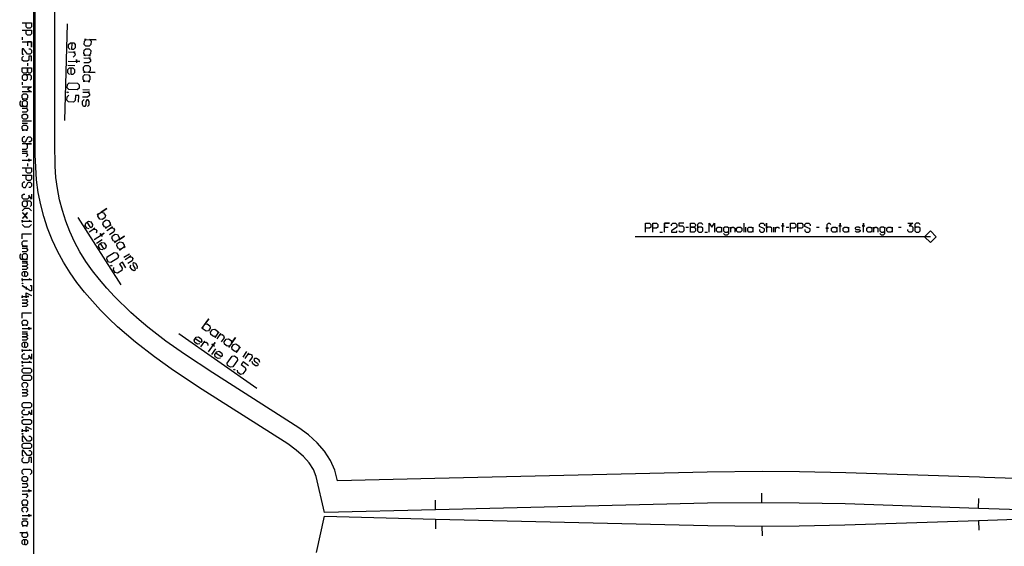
# Model space of a CAD drawing. Extents: x 0 to 1758, y 0 to 1310.
# Tile 3 of 10: x 0 to 504, y 523 to 793. Entities that reach past the tile are written whole.
import ezdxf

# ---------------------------------------------------------------- set-up
doc = ezdxf.new("R2010")
doc.units = 0

msp = doc.modelspace()

# ---------------------------------------------------------------- linework, layer by layer
for p, q in [((24.383, 791.012), (22.879, 741.406)), ((1.333, 784.133), (1.333, 782.799)), ((4, 770.799), (4, 769.466)), ((1.333, 761.133), (1.333, 759.799)), ((6, 741.133), (1.333, 741.133)), ((1.333, 740.133), (4, 740.133)), ((1.333, 725.799), (4, 725.799)), ((4, 719.466), (4, 718.133)), ((29.794, 691.799), (51.741, 657.225)), ((341.308, 686.894), (342.642, 686.894)), ((370.975, 688.894), (370.975, 684.228)), ((371.975, 684.228), (371.975, 686.894)), ((386.308, 684.228), (386.308, 686.894)), ((392.642, 686.894), (393.975, 686.894)), ((408.308, 686.894), (409.642, 686.894)), ((450.308, 686.894), (451.642, 686.894)), ((327.975, 684.228), (329.308, 684.228)), ((350.975, 684.228), (352.308, 684.228)), ((1.333, 669.466), (4, 669.466)), ((1.333, 633.2), (4, 633.2)), ((81.505, 632.272), (121.491, 604.312)), ((380.239, 545.57), (380.272, 550.569)), ((213.07, 541.945), (212.951, 546.943)), ((491.155, 542.706), (491.326, 547.702)), ((1.333, 537.4), (4, 537.4)), ((213.113, 537.26), (212.992, 532.261)), ((491.198, 536.5), (491.369, 531.502)), ((380.282, 533.635), (380.315, 528.635))]:
    msp.add_line(p, q)
for points in [[(7, 0), (1750.936, 0), (1750.936, 1310), (7, 1310), (7, 0)], [(1.333, 768.466), (6, 768.466), (6, 766.466), (5.333, 765.799), (4.666, 765.799), (4, 766.466), (4, 768.466), (4, 766.466), (3.333, 765.799), (2, 765.799), (1.333, 766.466), (1.333, 768.466)], [(1.333, 754.466), (2, 755.133), (3.333, 755.133), (4, 754.466), (4, 753.133), (3.333, 752.466), (4, 752.466), (1.333, 752.466), (2, 752.466), (1.333, 753.133), (1.333, 754.466)], [(1.333, 744.133), (2, 744.799), (3.333, 744.799), (4, 744.133), (4, 742.799), (3.333, 742.133), (2, 742.133), (1.333, 742.799), (1.333, 744.133)], [(1.333, 738.466), (2, 739.133), (3.333, 739.133), (4, 738.466), (4, 737.133), (3.333, 736.466), (4, 736.466), (1.333, 736.466), (2, 736.466), (1.333, 737.133), (1.333, 738.466)], [(343.642, 684.228), (343.642, 688.894), (345.642, 688.894), (346.308, 688.228), (346.308, 687.561), (345.642, 686.894), (343.642, 686.894), (345.642, 686.894), (346.308, 686.228), (346.308, 684.894), (345.642, 684.228), (343.642, 684.228)], [(357.642, 684.228), (356.975, 684.894), (356.975, 686.228), (357.642, 686.894), (358.975, 686.894), (359.642, 686.228), (359.642, 686.894), (359.642, 684.228), (359.642, 684.894), (358.975, 684.228), (357.642, 684.228)], [(367.975, 684.228), (367.308, 684.894), (367.308, 686.228), (367.975, 686.894), (369.308, 686.894), (369.975, 686.228), (369.975, 684.894), (369.308, 684.228), (367.975, 684.228)], [(373.642, 684.228), (372.975, 684.894), (372.975, 686.228), (373.642, 686.894), (374.975, 686.894), (375.642, 686.228), (375.642, 686.894), (375.642, 684.228), (375.642, 684.894), (374.975, 684.228), (373.642, 684.228)], [(416.642, 684.228), (415.975, 684.894), (415.975, 686.228), (416.642, 686.894), (417.975, 686.894), (418.642, 686.228), (418.642, 686.894), (418.642, 684.228), (418.642, 684.894), (417.975, 684.228), (416.642, 684.228)], [(422.642, 684.228), (421.975, 684.894), (421.975, 686.228), (422.642, 686.894), (423.975, 686.894), (424.642, 686.228), (424.642, 686.894), (424.642, 684.228), (424.642, 684.894), (423.975, 684.228), (422.642, 684.228)], [(434.642, 684.228), (433.975, 684.894), (433.975, 686.228), (434.642, 686.894), (435.975, 686.894), (436.642, 686.228), (436.642, 686.894), (436.642, 684.228), (436.642, 684.894), (435.975, 684.228), (434.642, 684.228)], [(444.975, 684.228), (444.308, 684.894), (444.308, 686.228), (444.975, 686.894), (446.308, 686.894), (446.975, 686.228), (446.975, 686.894), (446.975, 684.228), (446.975, 684.894), (446.308, 684.228), (444.975, 684.228)], [(1.333, 658.133), (1.666, 658.133), (1.666, 657.866), (1.333, 657.866), (1.333, 658.133)], [(1.333, 638.533), (2, 639.2), (3.333, 639.2), (4, 638.533), (4, 637.2), (3.333, 636.533), (4, 636.533), (1.333, 636.533), (2, 636.533), (1.333, 637.2), (1.333, 638.533)], [(1.333, 615.866), (1.666, 615.866), (1.666, 615.599), (1.333, 615.599), (1.333, 615.866)], [(1.333, 613.933), (2, 614.599), (5.333, 614.599), (6, 613.933), (6, 612.599), (5.333, 611.933), (2, 611.933), (1.333, 612.599), (1.333, 613.933)], [(1.333, 610.266), (2, 610.933), (5.333, 610.933), (6, 610.266), (6, 608.933), (5.333, 608.266), (2, 608.266), (1.333, 608.933), (1.333, 610.266)], [(1.333, 596.266), (2, 596.933), (5.333, 596.933), (6, 596.266), (6, 594.933), (5.333, 594.266), (2, 594.266), (1.333, 594.933), (1.333, 596.266)], [(1.333, 589.599), (1.666, 589.599), (1.666, 589.333), (1.333, 589.333), (1.333, 589.599)], [(1.333, 587.666), (2, 588.333), (5.333, 588.333), (6, 587.666), (6, 586.333), (5.333, 585.666), (2, 585.666), (1.333, 586.333), (1.333, 587.666)], [(1.333, 581), (1.666, 581), (1.666, 580.733), (1.333, 580.733), (1.333, 581)], [(1.333, 575.399), (2, 576.066), (5.333, 576.066), (6, 575.399), (6, 574.066), (5.333, 573.399), (2, 573.399), (1.333, 574.066), (1.333, 575.399)], [(1.333, 558.399), (2, 559.066), (3.333, 559.066), (4, 558.399), (4, 557.066), (3.333, 556.399), (2, 556.399), (1.333, 557.066), (1.333, 558.399)], [(1.333, 546.399), (2, 547.066), (3.333, 547.066), (4, 546.399), (4, 545.066), (3.333, 544.399), (4, 544.399), (1.333, 544.399), (2, 544.399), (1.333, 545.066), (1.333, 546.399)], [(1.333, 535.733), (2, 536.4), (3.333, 536.4), (4, 535.733), (4, 534.4), (3.333, 533.733), (4, 533.733), (1.333, 533.733), (2, 533.733), (1.333, 534.4), (1.333, 535.733)]]:
    msp.add_lwpolyline(points, close=True)
for points in [[(549.211, 540.729), (491.155, 542.706), (422.944, 544.953), (399.362, 545.447), (380.239, 545.57), (352.452, 545.296), (213.07, 541.945), (156.168, 540.578), (151.95, 559.098), (150.446, 562.579), (148.245, 565.982), (145.32, 569.326), (141.701, 572.568), (137.331, 575.744), (93.524, 603.659), (78.873, 613.355), (69.018, 620.311), (59.311, 627.817), (54.656, 631.734), (50.169, 635.764), (45.753, 639.977), (41.433, 644.33), (37.22, 648.859), (33.157, 653.572), (29.287, 658.477), (25.805, 663.355), (22.375, 668.83), (19.302, 674.549), (16.625, 680.396), (14.323, 686.331), (12.375, 692.32), (10.764, 698.333), (9.502, 704.639), (8.671, 711.066), (8.2, 717.594), (8, 723.843), (7.954, 735.577), (7.954, 735.577), (7.954, 822.483)], [(1.333, 791.466), (6, 791.466), (6, 789.466), (5.333, 788.799), (4, 788.799), (3.333, 789.466), (3.333, 791.466)], [(1.333, 787.799), (6, 787.799), (6, 785.799), (5.333, 785.133), (4, 785.133), (3.333, 785.799), (3.333, 787.799)], [(1.333, 781.799), (6, 781.799), (6, 779.133), (6, 781.799), (4, 781.799), (4, 779.799)], [(4.666, 778.133), (5.333, 778.133), (6, 777.466), (6, 776.133), (5.333, 775.466), (4, 775.466), (2, 778.133), (1.333, 778.133), (1.333, 775.466), (2, 775.466)], [(6, 771.799), (6, 774.466), (4.666, 774.466), (4.666, 772.466), (4, 771.799), (2, 771.799), (1.333, 772.466), (1.333, 773.799), (2, 774.466)], [(5.333, 762.133), (6, 762.799), (6, 764.133), (5.333, 764.799), (2, 764.799), (1.333, 764.133), (1.333, 762.799), (2, 762.133), (3.333, 762.133), (4, 762.799), (4, 764.133), (3.333, 764.799)], [(1.333, 758.799), (6, 758.799), (4, 757.466), (6, 756.133), (1.333, 756.133)], [(0.666, 751.466), (0, 750.799), (0, 749.466), (0.666, 748.799), (4, 748.799), (3.333, 748.799), (4, 749.466), (4, 750.799), (3.333, 751.466), (2, 751.466), (1.333, 750.799), (1.333, 749.466), (2, 748.799)], [(1.333, 747.799), (4, 747.799), (3.333, 747.799), (4, 747.133), (4, 746.466), (3.333, 745.799), (1.333, 745.799)], [(2.666, 733.133), (2, 733.133), (1.333, 732.466), (1.333, 731.133), (2, 730.466), (3, 730.466), (4.333, 733.133), (5.333, 733.133), (6, 732.466), (6, 731.133), (5.333, 730.466), (4.666, 730.466)], [(1.333, 726.799), (3.333, 726.799), (4, 727.466), (4, 728.799), (3.333, 729.466), (6, 729.466), (1.333, 729.466)], [(1.333, 724.799), (4, 724.799), (3.333, 724.799), (4, 724.133), (4, 723.466), (3.333, 722.799)], [(1.333, 721.133), (6, 721.133), (4.666, 721.133), (4.666, 721.799), (4.666, 720.466)], [(1.333, 717.133), (6, 717.133), (6, 715.133), (5.333, 714.466), (4, 714.466), (3.333, 715.133), (3.333, 717.133)], [(1.333, 713.466), (6, 713.466), (6, 711.466), (5.333, 710.799), (4, 710.799), (3.333, 711.466), (3.333, 713.466)], [(2.666, 709.799), (2, 709.799), (1.333, 709.133), (1.333, 707.799), (2, 707.133), (3, 707.133), (4.333, 709.799), (5.333, 709.799), (6, 709.133), (6, 707.799), (5.333, 707.133), (4.666, 707.133)], [(6, 703.799), (6, 701.133), (4.666, 703.133), (4.666, 701.799), (4, 701.133), (2, 701.133), (1.333, 701.799), (1.333, 703.133), (2, 703.799), (2.666, 703.799)], [(5.333, 697.466), (6, 698.133), (6, 699.466), (5.333, 700.133), (2, 700.133), (1.333, 699.466), (1.333, 698.133), (2, 697.466), (3.333, 697.466), (4, 698.133), (4, 699.466), (3.333, 700.133)], [(1.333, 695.133), (2.666, 696.466), (4.666, 696.466), (6, 695.133)], [(1.333, 694.133), (1.533, 694.133), (3.8, 691.466), (4, 691.466), (3.8, 691.466), (2.666, 692.799), (3.8, 694.133), (4, 694.133), (3.8, 694.133), (1.533, 691.466), (1.333, 691.466)], [(4.666, 690.466), (6, 689.799), (1.333, 689.799), (1.333, 690.466), (1.333, 689.133)], [(6, 688.133), (4.666, 686.799), (2.666, 686.799), (1.333, 688.133)], [(320.642, 684.228), (320.642, 688.894), (322.642, 688.894), (323.308, 688.228), (323.308, 686.894), (322.642, 686.228), (320.642, 686.228)], [(324.308, 684.228), (324.308, 688.894), (326.308, 688.894), (326.975, 688.228), (326.975, 686.894), (326.308, 686.228), (324.308, 686.228)], [(330.308, 684.228), (330.308, 688.894), (332.975, 688.894), (330.308, 688.894), (330.308, 686.894), (332.308, 686.894)], [(333.975, 687.561), (333.975, 688.228), (334.642, 688.894), (335.975, 688.894), (336.642, 688.228), (336.642, 686.894), (333.975, 684.894), (333.975, 684.228), (336.642, 684.228), (336.642, 684.894)], [(340.308, 688.894), (337.642, 688.894), (337.642, 687.561), (339.642, 687.561), (340.308, 686.894), (340.308, 684.894), (339.642, 684.228), (338.308, 684.228), (337.642, 684.894)], [(349.975, 688.228), (349.308, 688.894), (347.975, 688.894), (347.308, 688.228), (347.308, 684.894), (347.975, 684.228), (349.308, 684.228), (349.975, 684.894), (349.975, 686.228), (349.308, 686.894), (347.975, 686.894), (347.308, 686.228)], [(353.308, 684.228), (353.308, 688.894), (354.642, 686.894), (355.975, 688.894), (355.975, 684.228)], [(360.642, 683.561), (361.308, 682.894), (362.642, 682.894), (363.308, 683.561), (363.308, 686.894), (363.308, 686.228), (362.642, 686.894), (361.308, 686.894), (360.642, 686.228), (360.642, 684.894), (361.308, 684.228), (362.642, 684.228), (363.308, 684.894)], [(364.308, 684.228), (364.308, 686.894), (364.308, 686.228), (364.975, 686.894), (365.642, 686.894), (366.308, 686.228), (366.308, 684.228)], [(378.975, 685.561), (378.975, 684.894), (379.642, 684.228), (380.975, 684.228), (381.642, 684.894), (381.642, 685.894), (378.975, 687.228), (378.975, 688.228), (379.642, 688.894), (380.975, 688.894), (381.642, 688.228), (381.642, 687.561)], [(385.308, 684.228), (385.308, 686.228), (384.642, 686.894), (383.308, 686.894), (382.642, 686.228), (382.642, 688.894), (382.642, 684.228)], [(387.308, 684.228), (387.308, 686.894), (387.308, 686.228), (387.975, 686.894), (388.642, 686.894), (389.308, 686.228)], [(390.975, 684.228), (390.975, 688.894), (390.975, 687.561), (390.308, 687.561), (391.642, 687.561)], [(394.975, 684.228), (394.975, 688.894), (396.975, 688.894), (397.642, 688.228), (397.642, 686.894), (396.975, 686.228), (394.975, 686.228)], [(398.642, 684.228), (398.642, 688.894), (400.642, 688.894), (401.308, 688.228), (401.308, 686.894), (400.642, 686.228), (398.642, 686.228)], [(402.308, 685.561), (402.308, 684.894), (402.975, 684.228), (404.308, 684.228), (404.975, 684.894), (404.975, 685.894), (402.308, 687.228), (402.308, 688.228), (402.975, 688.894), (404.308, 688.894), (404.975, 688.228), (404.975, 687.561)], [(413.642, 684.228), (413.642, 686.228), (414.308, 686.228), (412.975, 686.228), (413.642, 686.228), (413.642, 688.228), (414.308, 688.894), (414.975, 688.894), (415.642, 688.228)], [(420.308, 684.228), (420.308, 688.894), (420.308, 687.561), (419.642, 687.561), (420.975, 687.561)], [(430.642, 686.228), (429.975, 686.894), (428.642, 686.894), (427.975, 686.428), (427.975, 685.894), (428.642, 685.561), (429.975, 685.561), (430.642, 685.228), (430.642, 684.694), (429.975, 684.228), (428.642, 684.228), (427.975, 684.894)], [(432.308, 684.228), (432.308, 688.894), (432.308, 687.561), (431.642, 687.561), (432.975, 687.561)], [(437.642, 684.228), (437.642, 686.894), (437.642, 686.228), (438.308, 686.894), (438.975, 686.894), (439.642, 686.228), (439.642, 684.228)], [(440.642, 683.561), (441.308, 682.894), (442.642, 682.894), (443.308, 683.561), (443.308, 686.894), (443.308, 686.228), (442.642, 686.894), (441.308, 686.894), (440.642, 686.228), (440.642, 684.894), (441.308, 684.228), (442.642, 684.228), (443.308, 684.894)], [(454.975, 688.894), (457.642, 688.894), (455.642, 687.561), (456.975, 687.561), (457.642, 686.894), (457.642, 684.894), (456.975, 684.228), (455.642, 684.228), (454.975, 684.894), (454.975, 685.561)], [(461.308, 688.228), (460.642, 688.894), (459.308, 688.894), (458.642, 688.228), (458.642, 684.894), (459.308, 684.228), (460.642, 684.228), (461.308, 684.894), (461.308, 686.228), (460.642, 686.894), (459.308, 686.894), (458.642, 686.228)], [(1.333, 680.799), (1.333, 683.466), (6, 683.466)], [(1.333, 677.133), (4, 677.133), (2, 677.133), (1.333, 677.799), (1.333, 679.133), (2, 679.799), (4, 679.799)], [(1.333, 676.133), (4, 676.133), (3.333, 676.133), (4, 675.466), (4, 674.799), (3.333, 674.133), (1.333, 674.133)], [(0.666, 673.133), (0, 672.466), (0, 671.133), (0.666, 670.466), (4, 670.466), (3.333, 670.466), (4, 671.133), (4, 672.466), (3.333, 673.133), (2, 673.133), (1.333, 672.466), (1.333, 671.133), (2, 670.466)], [(1.333, 668.466), (4, 668.466), (3.333, 668.466), (4, 667.799), (4, 667.466), (3.333, 666.799), (1.333, 666.799), (3.333, 666.799), (4, 666.133), (4, 665.799), (3.333, 665.133), (1.333, 665.133)], [(2, 661.466), (1.333, 662.133), (1.333, 663.466), (2, 664.133), (3.333, 664.133), (4, 663.466), (4, 662.133), (3.333, 661.466), (2.666, 661.466), (2.666, 664.133)], [(4.666, 660.466), (6, 659.799), (1.333, 659.799), (1.333, 660.466), (1.333, 659.133)], [(5.333, 656.866), (6, 656.866), (6, 654.2), (5.333, 654.2), (1.333, 656.866), (3.333, 655.533), (3.333, 656.2), (3.333, 654.866)], [(1.333, 651.866), (1.333, 650.533), (1.333, 651.2), (4.666, 651.2), (3.333, 651.2), (3.333, 650.533), (3.333, 653.2), (6, 651.866)], [(1.333, 649.533), (4, 649.533), (3.333, 649.533), (4, 648.866), (4, 648.533), (3.333, 647.866), (1.333, 647.866), (3.333, 647.866), (4, 647.2), (4, 646.866), (3.333, 646.2), (1.333, 646.2)], [(1.333, 640.2), (1.333, 642.866), (6, 642.866)], [(1.333, 634.866), (6, 634.866), (4.666, 634.866), (4.666, 635.533), (4.666, 634.2)], [(1.333, 632.2), (4, 632.2), (3.333, 632.2), (4, 631.533), (4, 631.2), (3.333, 630.533), (1.333, 630.533), (3.333, 630.533), (4, 629.866), (4, 629.533), (3.333, 628.866), (1.333, 628.866)], [(2, 625.2), (1.333, 625.866), (1.333, 627.2), (2, 627.866), (3.333, 627.866), (4, 627.2), (4, 625.866), (3.333, 625.2), (2.666, 625.2), (2.666, 627.866)], [(4.666, 624.2), (6, 623.533), (1.333, 623.533), (1.333, 624.2), (1.333, 622.866)], [(6, 621.866), (6, 619.2), (4.666, 621.2), (4.666, 619.866), (4, 619.2), (2, 619.2), (1.333, 619.866), (1.333, 621.2), (2, 621.866), (2.666, 621.866)], [(4.666, 618.2), (6, 617.533), (1.333, 617.533), (1.333, 618.2), (1.333, 616.866)], [(2, 604.599), (1.333, 605.266), (1.333, 606.599), (2, 607.266), (3.333, 607.266), (4, 606.599), (4, 605.266), (3.333, 604.599)], [(1.333, 603.599), (4, 603.599), (3.333, 603.599), (4, 602.933), (4, 602.599), (3.333, 601.933), (1.333, 601.933), (3.333, 601.933), (4, 601.266), (4, 600.933), (3.333, 600.266), (1.333, 600.266)], [(6, 593.266), (6, 590.599), (4.666, 592.599), (4.666, 591.266), (4, 590.599), (2, 590.599), (1.333, 591.266), (1.333, 592.599), (2, 593.266), (2.666, 593.266)], [(1.333, 583.333), (1.333, 582), (1.333, 582.666), (4.666, 582.666), (3.333, 582.666), (3.333, 582), (3.333, 584.666), (6, 583.333)], [(4.666, 579.733), (5.333, 579.733), (6, 579.066), (6, 577.733), (5.333, 577.066), (4, 577.066), (2, 579.733), (1.333, 579.733), (1.333, 577.066), (2, 577.066)], [(4.666, 572.399), (5.333, 572.399), (6, 571.733), (6, 570.399), (5.333, 569.733), (4, 569.733), (2, 572.399), (1.333, 572.399), (1.333, 569.733), (2, 569.733)], [(6, 566.066), (6, 568.733), (4.666, 568.733), (4.666, 566.733), (4, 566.066), (2, 566.066), (1.333, 566.733), (1.333, 568.066), (2, 568.733)], [(2, 560.066), (1.333, 560.733), (1.333, 562.066), (2, 562.733), (5.333, 562.733), (6, 562.066), (6, 560.733), (5.333, 560.066)], [(1.333, 555.399), (4, 555.399), (3.333, 555.399), (4, 554.733), (4, 554.066), (3.333, 553.399), (1.333, 553.399)], [(1.333, 551.733), (6, 551.733), (4.666, 551.733), (4.666, 552.399), (4.666, 551.066)], [(1.333, 550.066), (4, 550.066), (3.333, 550.066), (4, 549.399), (4, 548.733), (3.333, 548.066)], [(2, 540.733), (1.333, 541.4), (1.333, 542.733), (2, 543.4), (3.333, 543.4), (4, 542.733), (4, 541.4), (3.333, 540.733)], [(1.333, 539.066), (6, 539.066), (4.666, 539.066), (4.666, 539.733), (4.666, 538.4)], [(151.993, 520.108), (156.211, 538.629), (213.113, 537.26), (352.584, 533.908), (380.282, 533.635), (399.404, 533.759), (422.83, 534.249), (491.198, 536.5), (549.254, 538.477)], [(0, 530.399), (4, 530.4), (3.333, 530.4), (4, 529.733), (4, 528.4), (3.333, 527.733), (2, 527.733), (1.333, 528.4), (1.333, 529.733), (2, 530.4)], [(2, 524.066), (1.333, 524.733), (1.333, 526.066), (2, 526.733), (3.333, 526.733), (4, 526.066), (4, 524.733), (3.333, 524.066), (2.666, 524.066), (2.666, 526.733)]]:
    msp.add_lwpolyline(points)
at = {"layer": '1'}
for p, q in [((24.74, 769.793), (28.167, 769.69)), ((32.365, 757.316), (35.792, 757.212)), ((466.613, 681.895), (315.338, 681.895)), ((39.304, 678.682), (42.199, 680.519)), ((53.41, 671.389), (56.304, 673.226)), ((98.46, 621.635), (100.425, 624.445)), ((114.455, 620.213), (116.419, 623.023))]:
    msp.add_line(p, q, dxfattribs=at)
for points in [[(541.672, 556.994), (494.316, 558.607), (494.316, 558.607), (491.701, 558.696), (423.279, 560.948), (399.594, 561.444), (380.344, 561.569), (352.221, 561.294), (212.686, 557.94), (162.744, 556.739), (161.496, 562.218), (159.297, 567.309), (156.248, 572.022), (152.447, 576.367), (147.992, 580.357), (142.982, 583.998), (98.916, 612.08), (84.393, 621.693), (74.863, 628.424), (65.639, 635.559), (61.217, 639.278), (56.963, 643.101), (48.643, 651.258), (44.668, 655.529), (40.869, 659.935), (37.285, 664.475), (33.951, 669.155), (30.865, 674.113), (28.129, 679.25), (25.731, 684.53), (23.656, 689.921), (21.893, 695.389), (20.43, 700.899), (19.315, 706.568), (18.594, 712.311), (18.186, 718.104), (17.951, 729.758), (17.955, 735.576), (17.955, 822.483)], [(25.843, 777.907), (25.012, 778.789), (25.064, 780.503), (25.947, 781.334), (27.661, 781.282), (28.491, 780.399), (28.439, 778.685), (27.557, 777.855), (26.7, 777.881), (26.804, 781.308)], [(24.805, 771.935), (30.802, 771.753), (29.088, 771.805), (29.114, 772.662), (29.062, 770.949)], [(24.947, 776.647), (28.374, 776.544), (27.518, 776.57), (28.348, 775.687), (28.323, 774.83), (27.44, 773.999)], [(32.859, 773.594), (36.286, 773.49), (35.429, 773.516), (36.26, 772.634), (36.234, 771.777), (35.351, 770.946), (32.781, 771.024)], [(25.454, 765.055), (24.623, 765.938), (24.675, 767.652), (25.557, 768.482), (27.271, 768.43), (28.102, 767.548), (28.05, 765.834), (27.167, 765.003), (26.31, 765.029), (26.414, 768.456)], [(30.168, 750.849), (30.272, 754.276), (28.558, 754.328), (28.481, 751.758), (27.598, 750.927), (25.028, 751.005), (24.197, 751.887), (24.249, 753.601), (25.131, 754.432)], [(34.676, 748.671), (35.558, 749.501), (35.61, 751.215), (35.036, 752.09), (34.351, 752.111), (33.897, 751.267), (33.845, 749.553), (33.39, 748.71), (32.705, 748.73), (32.131, 749.605), (32.183, 751.319), (33.066, 752.149)], [(32.326, 756.031), (35.753, 755.927), (34.896, 755.953), (35.727, 755.07), (35.701, 754.213), (34.818, 753.383), (32.248, 753.461)], [(35.664, 686.016), (34.481, 686.28), (33.562, 687.728), (33.826, 688.911), (35.274, 689.829), (36.457, 689.565), (37.375, 688.118), (37.111, 686.935), (36.388, 686.475), (34.55, 689.37)], [(35.629, 684.471), (38.524, 686.309), (37.8, 685.849), (38.983, 685.585), (39.443, 684.861), (39.178, 683.678)], [(44.682, 685.138), (47.576, 686.976), (46.853, 686.516), (48.036, 686.252), (48.495, 685.528), (48.231, 684.345), (46.06, 682.967)], [(38.156, 680.491), (43.221, 683.707), (41.774, 682.788), (41.315, 683.511), (42.233, 682.064)], [(42.554, 675.161), (41.371, 675.425), (40.453, 676.873), (40.717, 678.056), (42.164, 678.974), (43.347, 678.71), (44.266, 677.263), (44.002, 676.08), (43.278, 675.62), (41.441, 678.515)], [(54.099, 670.303), (56.993, 672.141), (56.27, 671.681), (57.453, 671.417), (57.912, 670.693), (57.648, 669.51), (55.477, 668.132)], [(54.43, 666.049), (52.592, 668.944), (51.145, 668.025), (52.523, 665.854), (52.259, 664.671), (50.088, 663.293), (48.905, 663.557), (47.986, 665.005), (48.25, 666.188)], [(60.174, 665.53), (60.438, 666.713), (59.52, 668.16), (58.554, 668.563), (57.975, 668.195), (58.072, 667.242), (58.991, 665.794), (59.089, 664.841), (58.51, 664.474), (57.544, 664.876), (56.625, 666.323), (56.889, 667.506)], [(92.278, 627.004), (91.085, 626.793), (89.68, 627.775), (89.469, 628.969), (90.451, 630.374), (91.645, 630.585), (93.05, 629.603), (93.261, 628.409), (92.77, 627.706), (89.96, 629.671)], [(101.108, 629.546), (103.073, 632.356), (102.582, 631.653), (103.775, 631.864), (104.478, 631.373), (104.689, 630.18), (103.215, 628.072)], [(92.841, 625.565), (94.806, 628.375), (94.314, 627.672), (95.508, 627.883), (96.211, 627.392), (96.422, 626.199)], [(96.704, 622.863), (100.143, 627.78), (99.16, 626.376), (98.458, 626.867), (99.863, 625.884)], [(102.815, 619.636), (101.622, 619.425), (100.217, 620.407), (100.005, 621.601), (100.988, 623.006), (102.181, 623.217), (103.586, 622.235), (103.798, 621.041), (103.306, 620.339), (100.497, 622.303)], [(115.508, 619.477), (117.473, 622.286), (116.982, 621.584), (118.175, 621.795), (118.878, 621.304), (119.089, 620.11), (117.616, 618.003)], [(117.282, 615.796), (114.473, 617.76), (113.49, 616.355), (115.598, 614.882), (115.809, 613.688), (114.335, 611.581), (113.142, 611.37), (111.737, 612.352), (111.525, 613.546)], [(122.953, 617.409), (122.741, 618.603), (121.336, 619.585), (120.29, 619.584), (119.897, 619.022), (120.354, 618.18), (121.759, 617.198), (122.216, 616.355), (121.823, 615.793), (120.777, 615.793), (119.372, 616.775), (119.16, 617.969)]]:
    msp.add_lwpolyline(points, dxfattribs=at)
for points in [[(33.118, 782.162), (34.001, 782.992), (33.144, 783.018), (39.142, 782.837), (35.715, 782.941), (36.545, 782.058), (36.493, 780.344), (35.611, 779.514), (33.897, 779.565), (33.066, 780.448), (33.118, 782.162)], [(32.975, 777.45), (33.858, 778.28), (35.572, 778.228), (36.402, 777.346), (36.35, 775.632), (35.468, 774.801), (36.325, 774.775), (32.898, 774.879), (33.754, 774.853), (32.924, 775.736), (32.975, 777.45)], [(32.716, 768.882), (33.598, 769.713), (35.312, 769.661), (36.143, 768.778), (36.091, 767.065), (35.208, 766.234), (38.635, 766.13), (32.638, 766.312), (33.495, 766.286), (32.664, 767.169), (32.716, 768.882)], [(32.573, 764.17), (33.456, 765.001), (35.169, 764.949), (36, 764.066), (35.948, 762.353), (35.065, 761.522), (35.922, 761.496), (32.495, 761.6), (33.352, 761.574), (32.521, 762.456), (32.573, 764.17)], [(24.441, 759.941), (25.324, 760.772), (29.607, 760.642), (30.438, 759.759), (30.386, 758.046), (29.503, 757.215), (25.22, 757.345), (24.389, 758.227), (24.441, 759.941)], [(24.324, 756.085), (24.752, 756.072), (24.742, 755.73), (24.314, 755.743), (24.324, 756.085)], [(40.088, 692.375), (40.352, 693.558), (39.629, 693.098), (44.694, 696.314), (41.8, 694.476), (42.983, 694.212), (43.901, 692.765), (43.637, 691.582), (42.19, 690.663), (41.007, 690.927), (40.088, 692.375)], [(42.614, 688.395), (42.879, 689.578), (44.326, 690.496), (45.509, 690.232), (46.428, 688.785), (46.164, 687.602), (46.887, 688.061), (43.993, 686.224), (44.716, 686.683), (43.533, 686.947), (42.614, 688.395)], [(47.208, 681.158), (47.472, 682.341), (48.92, 683.26), (50.103, 682.995), (51.021, 681.548), (50.757, 680.365), (53.652, 682.203), (48.586, 678.987), (49.31, 679.446), (48.127, 679.711), (47.208, 681.158)], [(466.613, 678.895), (469.613, 681.895), (466.613, 684.895), (463.613, 681.895), (466.613, 678.895)], [(49.735, 677.178), (49.999, 678.361), (51.446, 679.28), (52.629, 679.015), (53.548, 677.568), (53.284, 676.385), (54.007, 676.844), (51.113, 675.007), (51.836, 675.466), (50.653, 675.731), (49.735, 677.178)], [(44.587, 670.36), (44.851, 671.543), (48.469, 673.84), (49.652, 673.575), (50.571, 672.128), (50.307, 670.945), (46.689, 668.648), (45.506, 668.912), (44.587, 670.36)], [(46.654, 667.103), (47.016, 667.333), (47.2, 667.044), (46.838, 666.814), (46.654, 667.103)], [(94.084, 634.458), (93.872, 635.651), (93.381, 634.949), (96.819, 639.866), (94.855, 637.056), (96.048, 637.267), (97.453, 636.285), (97.664, 635.091), (96.682, 633.687), (95.488, 633.475), (94.084, 634.458)], [(97.947, 631.756), (97.736, 632.95), (98.718, 634.355), (99.912, 634.566), (101.317, 633.584), (101.528, 632.39), (102.019, 633.092), (100.054, 630.283), (100.546, 630.985), (99.352, 630.774), (97.947, 631.756)], [(104.971, 626.844), (104.76, 628.038), (105.743, 629.443), (106.936, 629.654), (108.341, 628.672), (108.552, 627.478), (110.517, 630.288), (107.079, 625.371), (107.57, 626.073), (106.376, 625.862), (104.971, 626.844)], [(108.835, 624.143), (108.624, 625.336), (109.606, 626.741), (110.8, 626.953), (112.205, 625.97), (112.416, 624.777), (112.907, 625.479), (110.942, 622.669), (111.433, 623.372), (110.24, 623.16), (108.835, 624.143)], [(106.539, 615.987), (106.327, 617.18), (108.783, 620.693), (109.977, 620.904), (111.382, 619.921), (111.593, 618.728), (109.137, 615.216), (107.944, 615.004), (106.539, 615.987)], [(109.7, 613.776), (109.945, 614.128), (110.226, 613.931), (109.981, 613.58), (109.7, 613.776)]]:
    msp.add_lwpolyline(points, close=True, dxfattribs=at)

doc.saveas('drawing.dxf')
